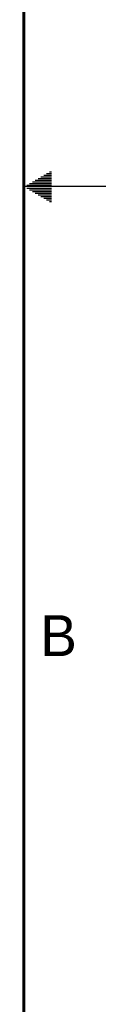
# Model space of a CAD drawing. Header units: inches. Extents: x 0 to 34, y 0 to 22.
# Tile 11 of 12: x 33.5 to 34, y 6 to 12. Entities that reach past the tile are written whole.
import ezdxf

# ---------------------------------------------------------------- set-up
doc = ezdxf.new("R2010")
doc.units = ezdxf.units.IN
doc.header["$LTSCALE"] = 1.87
doc.header["$MEASUREMENT"] = 0
doc.layers.get('0').update_dxf_attribs({"linetype": 'CONTINUOUS'})
doc.styles.add('TEXTSTYLE_2', font='txt')

msp = doc.modelspace()

# ---------------------------------------------------------------- linework, layer by layer
at = {"color": 2, "linetype": 'CONTINUOUS'}
for p, q in [((33.6039, 11.06), (33.6697, 11.06)), ((33.6213, 11.07), (33.6697, 11.07)), ((33.6386, 11.08), (33.6697, 11.08)), ((33.6559, 11.09), (33.6697, 11.09)), ((34, 11), (33.5, 11)), ((33.5173, 11.01), (33.6697, 11.01)), ((33.5347, 11.02), (33.6697, 11.02)), ((33.552, 11.03), (33.6697, 11.03)), ((33.5693, 11.04), (33.6697, 11.04)), ((33.5866, 11.05), (33.6697, 11.05)), ((33.5173, 10.99), (33.6697, 10.99)), ((33.5347, 10.98), (33.6697, 10.98)), ((33.552, 10.97), (33.6697, 10.97)), ((33.5693, 10.96), (33.6697, 10.96)), ((33.5866, 10.95), (33.6697, 10.95)), ((33.6039, 10.94), (33.6697, 10.94)), ((33.6213, 10.93), (33.6697, 10.93)), ((33.6386, 10.92), (33.6697, 10.92)), ((33.6559, 10.91), (33.6697, 10.91))]:
    msp.add_line(p, q, dxfattribs=at)
at = {"color": 7, "linetype": 'CONTINUOUS', "const_width": 0.02}
msp.add_lwpolyline([(33.5, 0.5), (33.5, 21.5)], dxfattribs=at)

# ---------------------------------------------------------------- texts
at = {"color": 2, "linetype": 'CONTINUOUS', "insert": (33.6006, 8.3845), "char_height": 0.25, "width": 0.25, "attachment_point": 1, "line_spacing_factor": 0.9, "style": 'TEXTSTYLE_2'}
msp.add_mtext('B', dxfattribs=at)

doc.saveas('drawing.dxf')
